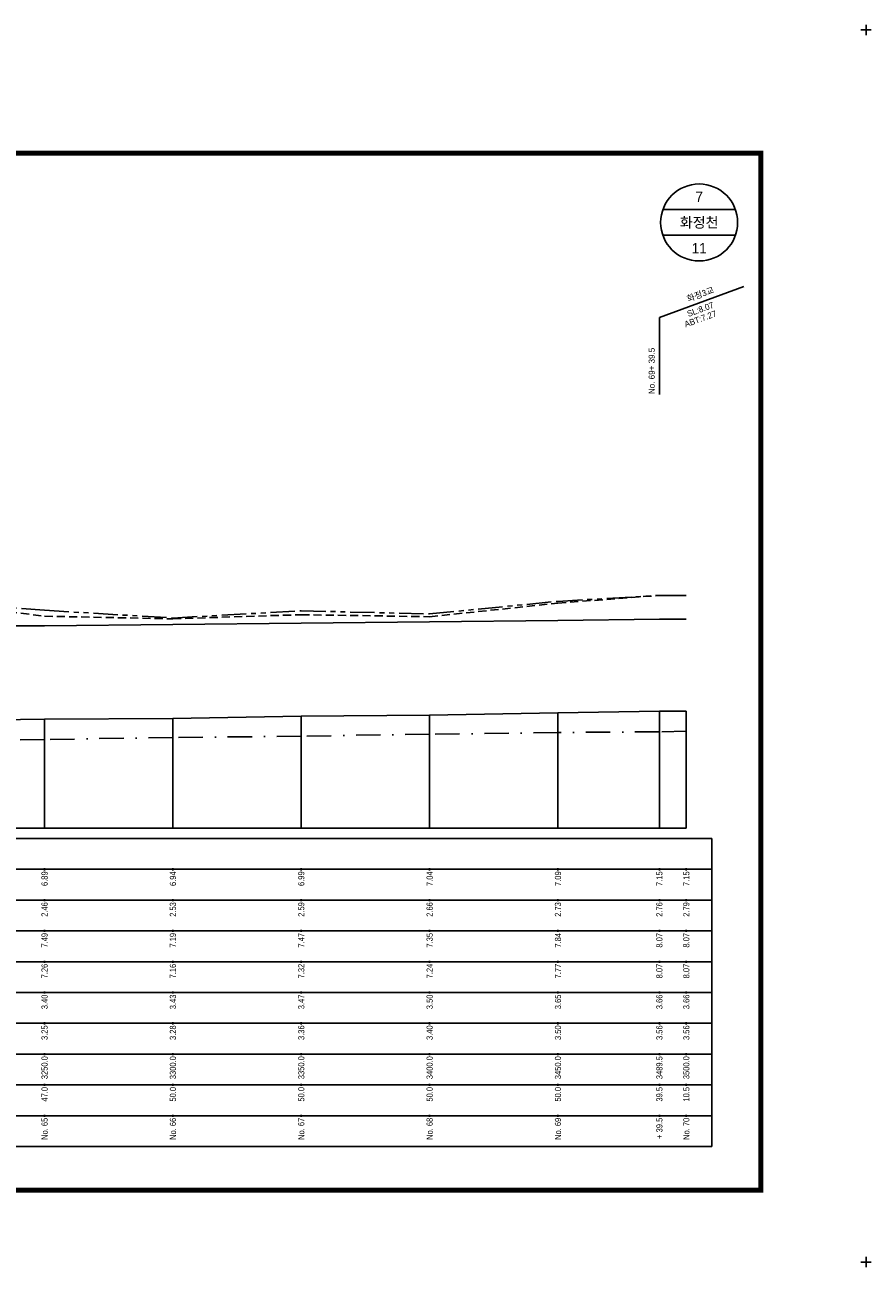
# Model space of a CAD drawing. Header units: metres. Extents: x -2 to 1691, y -14 to 5352.
# Tile 14 of 23: x 332 to 662, y 2866 to 3350. Entities that reach past the tile are written whole.
import ezdxf
from ezdxf.enums import TextEntityAlignment as Align

# ---------------------------------------------------------------- set-up
doc = ezdxf.new("R2010")
doc.units = ezdxf.units.M
doc.header["$LTSCALE"] = 5
for name, pattern in [('CENTER', [50.8, 31.75, -6.35, 6.35, -6.35]), ('DASHDOT2', [12.7, 6.35, -3.175, 0, -3.175]), ('DASHED', [19.05, 12.7, -6.35]), ('PHANTOMX2', [127, 63.5, -12.7, 12.7, -12.7, 12.7, -12.7])]:
    doc.linetypes.add(name, pattern=pattern)
for name, color, linetype in [('BOX', 6, 'CONTINUOUS'), ('DT1', 3, 'CONTINUOUS'), ('DT2', 6, 'CONTINUOUS'), ('LT1', 4, 'CONTINUOUS'), ('ST1', 7, 'CONTINUOUS'), ('계획하상', 6, 'CONTINUOUS'), ('계획홍수위', 6, 'CONTINUOUS'), ('우안제방고', 3, 'CONTINUOUS'), ('좌안제방고', 2, 'CONTINUOUS')]:
    doc.layers.add(name, color=color, linetype=linetype)
doc.styles.get("Standard").update_dxf_attribs({"font": 'Gulim.ttf', "width": 0.8})

msp = doc.modelspace()

# ---------------------------------------------------------------- linework, layer by layer
at = {"layer": 'BOX', "color": 6, "linetype": 'Continuous', "const_width": 2}
msp.add_lwpolyline([(41, 2896), (619, 2896), (619, 3300), (41, 3300)], close=True, dxfattribs=at)
at = {"layer": 'LT1', "linetype": 'Continuous'}
for p, q in [((579.5, 3236.03), (612.39, 3248)), ((579.5, 3206.03), (579.5, 3236.03)), ((340, 3037), (340, 3079.5)), ((390, 3037), (390, 3079.8)), ((440, 3037), (440, 3080.6)), ((490, 3037), (490, 3081)), ((540, 3037), (540, 3082)), ((579.5, 3037), (579.5, 3082.6)), ((590, 3037), (590, 3082.6)), ((90, 3037), (590, 3037)), ((340, 3020.6), (340, 3021.4)), ((390, 3020.6), (390, 3021.4)), ((440, 3020.6), (440, 3021.4)), ((490, 3020.6), (490, 3021.4)), ((540, 3020.6), (540, 3021.4)), ((579.5, 3020.6), (579.5, 3021.4)), ((590, 3020.6), (590, 3021.4)), ((340, 3008.6), (340, 3009.4)), ((390, 3008.6), (390, 3009.4)), ((440, 3008.6), (440, 3009.4)), ((490, 3008.6), (490, 3009.4)), ((540, 3008.6), (540, 3009.4)), ((579.5, 3008.6), (579.5, 3009.4)), ((590, 3008.6), (590, 3009.4)), ((340, 2996.6), (340, 2997.4)), ((390, 2996.6), (390, 2997.4)), ((440, 2996.6), (440, 2997.4)), ((490, 2996.6), (490, 2997.4)), ((540, 2996.6), (540, 2997.4)), ((579.5, 2996.6), (579.5, 2997.4)), ((590, 2996.6), (590, 2997.4)), ((340, 2984.6), (340, 2985.4)), ((390, 2984.6), (390, 2985.4)), ((440, 2984.6), (440, 2985.4)), ((490, 2984.6), (490, 2985.4)), ((540, 2984.6), (540, 2985.4)), ((579.5, 2984.6), (579.5, 2985.4)), ((590, 2984.6), (590, 2985.4)), ((340, 2972.6), (340, 2973.4)), ((390, 2972.6), (390, 2973.4)), ((440, 2972.6), (440, 2973.4)), ((490, 2972.6), (490, 2973.4)), ((540, 2972.6), (540, 2973.4)), ((579.5, 2972.6), (579.5, 2973.4)), ((590, 2972.6), (590, 2973.4)), ((340, 2960.6), (340, 2961.4)), ((390, 2960.6), (390, 2961.4)), ((440, 2960.6), (440, 2961.4)), ((490, 2960.6), (490, 2961.4)), ((540, 2960.6), (540, 2961.4)), ((579.5, 2960.6), (579.5, 2961.4)), ((590, 2960.6), (590, 2961.4)), ((340, 2948.6), (340, 2949.4)), ((390, 2948.6), (390, 2949.4)), ((440, 2948.6), (440, 2949.4)), ((490, 2948.6), (490, 2949.4)), ((540, 2948.6), (540, 2949.4)), ((579.5, 2948.6), (579.5, 2949.4)), ((590, 2948.6), (590, 2949.4)), ((340, 2936.6), (340, 2937.4)), ((390, 2936.6), (390, 2937.4)), ((440, 2936.6), (440, 2937.4)), ((490, 2936.6), (490, 2937.4)), ((540, 2936.6), (540, 2937.4)), ((579.5, 2936.6), (579.5, 2937.4)), ((590, 2936.6), (590, 2937.4)), ((340, 2924.6), (340, 2925.4)), ((390, 2924.6), (390, 2925.4)), ((440, 2924.6), (440, 2925.4)), ((490, 2924.6), (490, 2925.4)), ((540, 2924.6), (540, 2925.4)), ((579.5, 2924.6), (579.5, 2925.4)), ((590, 2924.6), (590, 2925.4))]:
    msp.add_line(p, q, dxfattribs=at)
msp.add_lwpolyline([(90, 3076.2), (90, 3076.2), (140, 3076.2), (190, 3076.6), (240, 3079.6), (240, 3079.6), (290, 3078.8), (293, 3078.8), (340, 3079.5), (390, 3079.8), (440, 3080.6), (490, 3081), (540, 3082), (579.5, 3082.6), (590, 3082.6)], dxfattribs=at)
at = {"layer": 'ST1', "linetype": 'Continuous'}
for p, q in [((660, 3346), (660, 3350)), ((658, 3348), (662, 3348)), ((609.14, 3278), (580.86, 3278)), ((609.14, 3268), (580.86, 3268)), ((70, 3033), (600, 3033)), ((600, 2913), (600, 3033)), ((70, 3021), (600, 3021)), ((75, 3009), (600, 3009)), ((70, 2997), (600, 2997)), ((75, 2985), (600, 2985)), ((70, 2973), (600, 2973)), ((70, 2961), (600, 2961)), ((70, 2949), (600, 2949)), ((70, 2937), (600, 2937)), ((70, 2925), (600, 2925)), ((70, 2913), (600, 2913)), ((658, 2868), (662, 2868)), ((660, 2866), (660, 2870))]:
    msp.add_line(p, q, dxfattribs=at)
msp.add_circle((595, 3273), 15, dxfattribs=at)
at = {"layer": '계획하상', "linetype": 'DASHDOT2', "ltscale": 0.3}
msp.add_lwpolyline([(590, 3074.86), (579.5, 3074.6), (540, 3074.3), (490, 3073.6), (440, 3072.9), (390, 3072.3), (340, 3071.6), (293, 3070.9), (290, 3070.8), (240, 3070.5), (190, 3070.03), (140, 3069.65), (90, 3069.27)], dxfattribs=at)
at = {"layer": '계획홍수위', "linetype": 'CENTER'}
msp.add_lwpolyline([(590, 3118.5), (579.5, 3118.5), (540, 3117.9), (490, 3117.4), (440, 3116.9), (340, 3115.9), (293, 3115.8), (290, 3115.3), (240, 3114.6), (190, 3114.1), (140, 3113.6), (90, 3113.1)], dxfattribs=at)
at = {"layer": '우안제방고', "linetype": 'PHANTOMX2', "ltscale": 0.03}
msp.add_lwpolyline([(90, 3117.5), (90, 3117.5), (140, 3117.9), (190, 3118.2), (240, 3120.5), (240, 3120.5), (290, 3125.3), (293, 3125.3), (340, 3121.9), (390, 3118.9), (440, 3121.7), (490, 3120.5), (540, 3125.4), (579.5, 3127.7), (590, 3127.7)], dxfattribs=at)
at = {"layer": '좌안제방고', "linetype": 'DASHED', "ltscale": 0.05}
msp.add_lwpolyline([(90, 3117.5), (90, 3117.5), (140, 3117.5), (190, 3118.9), (240, 3121.2), (240, 3121.2), (290, 3125.4), (293, 3125.4), (340, 3119.6), (390, 3118.6), (440, 3120.2), (490, 3119.4), (540, 3124.7), (579.5, 3127.7), (590, 3127.7)], dxfattribs=at)

# ---------------------------------------------------------------- texts
at = {"layer": 'DT1', "linetype": 'Continuous'}
for s, p in [('화정3교', (595.5, 3245.02)), ('ABT:7.27', (595.5, 3235.44)), ('SL:8.07', (595.5, 3239.15))]:
    msp.add_text(s, height=2.4, rotation=20, dxfattribs=at).set_placement(p, align=Align.MIDDLE_CENTER)
msp.add_text('No. 69+ 39.5', height=2.4, rotation=90, dxfattribs=at).set_placement((576.5, 3206.13), align=Align.MIDDLE_LEFT)
at = {"layer": 'DT1', "linetype": 'PHANTOMX2', "width": 0.8}
for s, p in [('6.89', (340, 3020.2)), ('6.94', (390, 3020.2)), ('6.99', (440, 3020.2)), ('7.04', (490, 3020.2)), ('7.09', (540, 3020.2)), ('7.15', (579.5, 3020.2)), ('7.15', (590, 3020.2)), ('  7.49', (340, 2996.2)), ('  7.19', (390, 2996.2)), ('  7.47', (440, 2996.2)), ('  7.35', (490, 2996.2)), ('  7.84', (540, 2996.2)), ('  8.07', (579.5, 2996.2)), ('  8.07', (590, 2996.2))]:
    msp.add_text(s, height=2.4, rotation=90, dxfattribs=at).set_placement(p, align=Align.MIDDLE_RIGHT)
at = {"layer": 'DT1', "color": 2, "linetype": 'PHANTOMX2', "width": 0.8}
for s, p in [('2.46', (340, 3008.2)), ('2.53', (390, 3008.2)), ('2.59', (440, 3008.2)), ('2.66', (490, 3008.2)), ('2.73', (540, 3008.2)), ('2.76', (579.5, 3008.2)), ('2.79', (590, 3008.2))]:
    msp.add_text(s, height=2.4, rotation=90, dxfattribs=at).set_placement(p, align=Align.MIDDLE_RIGHT)
at = {"layer": 'DT1', "linetype": 'CENTER', "width": 0.8}
for s, p in [('  7.26', (340, 2984.2)), ('  7.16', (390, 2984.2)), ('  7.32', (440, 2984.2)), ('  7.24', (490, 2984.2)), ('  7.77', (540, 2984.2)), ('  8.07', (579.5, 2984.2)), ('  8.07', (590, 2984.2))]:
    msp.add_text(s, height=2.4, rotation=90, dxfattribs=at).set_placement(p, align=Align.MIDDLE_RIGHT)
at = {"layer": 'DT1', "linetype": 'DASHED', "width": 0.8}
for s, p in [('  3.40', (340, 2972.2)), ('  3.43', (390, 2972.2)), ('  3.47', (440, 2972.2)), ('  3.50', (490, 2972.2)), ('  3.65', (540, 2972.2)), ('  3.66', (579.5, 2972.2)), ('  3.66', (590, 2972.2))]:
    msp.add_text(s, height=2.4, rotation=90, dxfattribs=at).set_placement(p, align=Align.MIDDLE_RIGHT)
at = {"layer": 'DT1', "linetype": 'Continuous', "width": 0.8}
for s, p in [('  3.25', (340, 2960.2)), ('  3.28', (390, 2960.2)), ('  3.36', (440, 2960.2)), ('  3.40', (490, 2960.2)), ('  3.50', (540, 2960.2)), ('  3.56', (579.5, 2960.2)), ('  3.56', (590, 2960.2)), ('  3250.0', (340, 2948.2)), ('  3300.0', (390, 2948.2)), ('  3350.0', (440, 2948.2)), ('  3400.0', (490, 2948.2)), ('  3450.0', (540, 2948.2)), ('3489.5', (579.5, 2948.2)), ('  3500.0', (590, 2948.2)), ('47.0', (340, 2936.2)), ('  50.0', (390, 2936.2)), ('  50.0', (440, 2936.2)), ('  50.0', (490, 2936.2)), ('  50.0', (540, 2936.2)), ('39.5', (579.5, 2936.2)), ('10.5', (590, 2936.2)), ('No. 65', (340, 2924.2)), ('No. 66', (390, 2924.2)), ('No. 67', (440, 2924.2)), ('No. 68', (490, 2924.2)), ('No. 69', (540, 2924.2)), ('+ 39.5', (579.5, 2924.2)), ('No. 70', (590, 2924.2))]:
    msp.add_text(s, height=2.4, rotation=90, dxfattribs=at).set_placement(p, align=Align.MIDDLE_RIGHT)
at = {"layer": 'DT2', "linetype": 'Continuous'}
for s, p in [('7', (595, 3283)), ('화정천', (595, 3273)), ('11', (595, 3263))]:
    msp.add_text(s, height=4, dxfattribs=at).set_placement(p, align=Align.MIDDLE_CENTER)

doc.saveas('drawing.dxf')
